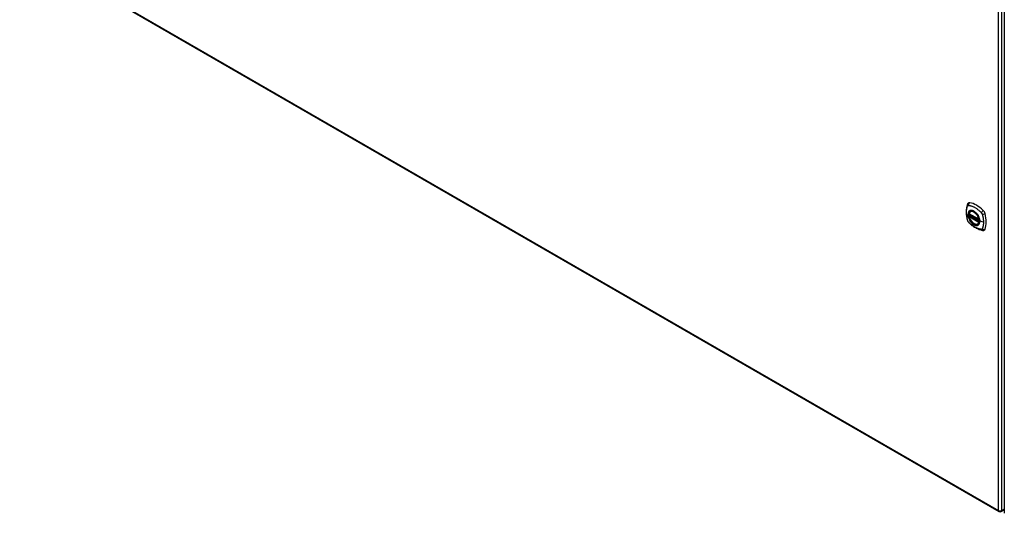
# Model space of a CAD drawing. Header units: inches. Extents: x 532.3 to 625, y 209.8 to 288.6.
# Tile 1 of 10: x 532.3 to 574.7, y 234.2 to 255.5. Entities that reach past the tile are written whole.
import ezdxf

# ---------------------------------------------------------------- set-up
doc = ezdxf.new("R2010")
doc.units = ezdxf.units.IN
doc.header["$MEASUREMENT"] = 0
doc.layers.add('Visible Edges(ANSI)', color=7, linetype='Continuous', lineweight=25)
doc.layers.add('Visible Tangent Edges(ANSI)', color=7, linetype='Continuous', lineweight=25)

msp = doc.modelspace()

# ---------------------------------------------------------------- linework, layer by layer
at = {"layer": 'Visible Edges(ANSI)'}
for p, q in [((532.369, 258.61), (574.516, 234.276)), ((574.745, 258.467), (574.745, 234.2)), ((573.293, 247.204), (573.303, 247.21)), ((573.237, 247.1), (573.65, 246.861)), ((573.237, 247.004), (573.25, 247.012)), ((573.256, 247.024), (573.256, 247.026)), ((573.261, 247.038), (573.302, 247.062)), ((573.606, 246.661), (573.616, 246.668)), ((574.615, 234.276), (574.745, 234.351))]:
    msp.add_line(p, q, dxfattribs=at)
at = {"layer": 'Visible Edges(ANSI)', "flags": 128}
for points in [[(573.159, 247.513), (573.152, 247.492), (573.145, 247.472), (573.14, 247.453), (573.135, 247.435), (573.131, 247.416), (573.127, 247.397), (573.119, 247.357), (573.114, 247.316), (573.11, 247.275), (573.107, 247.232), (573.106, 247.189), (573.107, 247.146), (573.11, 247.102), (573.113, 247.057), (573.119, 247.012), (573.126, 246.967), (573.134, 246.922), (573.144, 246.876), (573.149, 246.853), (573.152, 246.841), (573.156, 246.827)], [(573.197, 247.569), (573.184, 247.556), (573.174, 247.541), (573.166, 247.527), (573.159, 247.513)], [(573.231, 247.113), (573.235, 247.128), (573.24, 247.142), (573.247, 247.155), (573.254, 247.167), (573.262, 247.178), (573.272, 247.188), (573.282, 247.196), (573.293, 247.204)], [(573.156, 246.827), (573.16, 246.814), (573.166, 246.801), (573.171, 246.788), (573.178, 246.776), (573.185, 246.764), (573.193, 246.753), (573.202, 246.742), (573.212, 246.731)], [(573.606, 246.661), (573.594, 246.656), (573.582, 246.651), (573.57, 246.648), (573.556, 246.646), (573.543, 246.646), (573.529, 246.647), (573.515, 246.649), (573.5, 246.652), (573.486, 246.657), (573.471, 246.663), (573.456, 246.669), (573.442, 246.678), (573.427, 246.687), (573.412, 246.697), (573.398, 246.708), (573.384, 246.72), (573.37, 246.733), (573.357, 246.747), (573.344, 246.762), (573.331, 246.777), (573.319, 246.793), (573.307, 246.81), (573.296, 246.827), (573.286, 246.844), (573.276, 246.862), (573.267, 246.881), (573.259, 246.899), (573.252, 246.918), (573.245, 246.936), (573.24, 246.955), (573.235, 246.973), (573.231, 246.992)], [(573.25, 247.012), (573.253, 247.014), (573.255, 247.017), (573.256, 247.021), (573.256, 247.024)], [(573.546, 247.124), (573.564, 247.101), (573.582, 247.078), (573.599, 247.053), (573.614, 247.028), (573.629, 247.002), (573.642, 246.975), (573.653, 246.948), (573.663, 246.92)], [(573.212, 246.731), (573.221, 246.721), (573.231, 246.712), (573.248, 246.695), (573.282, 246.665), (573.318, 246.635), (573.353, 246.606), (573.39, 246.579), (573.426, 246.554), (573.463, 246.53), (573.5, 246.507), (573.538, 246.486), (573.576, 246.467), (573.614, 246.45), (573.652, 246.434), (573.69, 246.421), (573.728, 246.409), (573.767, 246.399), (573.786, 246.395), (573.796, 246.393), (573.807, 246.391)], [(573.807, 246.391), (573.822, 246.389), (573.839, 246.389), (573.857, 246.391), (573.875, 246.396)]]:
    msp.add_lwpolyline(points, dxfattribs=at)
at = {"layer": 'Visible Edges(ANSI)'}
for centre, radius, start, end in [((573.242, 247.11), 0.0118, 166.5554, 240), ((573.242, 246.994), 0.0118, 120, 190.611), ((573.267, 247.028), 0.0118, 120, 187.8283), ((573.656, 246.871), 0.0118, 240, 282.6344), ((574.565, 234.362), 0.099, 240, 300)]:
    msp.add_arc(centre, radius, start, end, dxfattribs=at)
msp.add_ellipse((573.439, 246.926), major_axis=(-0.16, 0.277), ratio=0.57735, dxfattribs=at)
for centre, major_axis, start_param, end_param in [((573.296, 247.423), (-0.089, 0.153), 5.825423, 6.408181), ((573.442, 246.928), (0.157, -0.273), 2.363977, 7.060801), ((573.547, 246.426), (-0.64, 1.108), 5.170151, 5.825423), ((573.798, 247.134), (0.089, -0.153), 1.113034, 2.028558), ((573.06, 247.27), (-0.64, 1.108), 3.599355, 4.254627), ((573.798, 246.554), (0.089, -0.153), 6.158189, 6.740947)]:
    msp.add_ellipse(centre, major_axis=major_axis, ratio=0.57735, start_param=start_param, end_param=end_param, dxfattribs=at)
at = {"layer": 'Visible Tangent Edges(ANSI)'}
for p, q in [((532.348, 258.655), (574.495, 234.321)), ((574.495, 234.321), (574.495, 258.588)), ((574.635, 234.321), (574.635, 258.588)), ((573.648, 246.866), (573.234, 247.105)), ((573.234, 246.989), (573.648, 246.75)), ((573.242, 247.004), (573.254, 247.01)), ((573.656, 246.765), (573.242, 247.004)), ((573.254, 247.01), (573.664, 246.774)), ((573.665, 246.791), (573.262, 247.023)), ((573.267, 247.038), (573.306, 247.06)), ((573.665, 246.808), (573.267, 247.038)), ((573.663, 246.769), (573.656, 246.765)), ((573.847, 246.74), (573.69, 246.78)), ((574.745, 234.385), (574.635, 234.321))]:
    msp.add_line(p, q, dxfattribs=at)
at = {"layer": 'Visible Tangent Edges(ANSI)', "flags": 128}
for points in [[(573.17, 246.813), (573.16, 246.846), (573.153, 246.876), (573.146, 246.905), (573.14, 246.935), (573.134, 246.964), (573.13, 246.993), (573.126, 247.022), (573.122, 247.051), (573.12, 247.079), (573.118, 247.107), (573.117, 247.135), (573.116, 247.162), (573.117, 247.189), (573.118, 247.215), (573.12, 247.241), (573.122, 247.266), (573.126, 247.29), (573.13, 247.314), (573.134, 247.338), (573.14, 247.361), (573.146, 247.383), (573.153, 247.405), (573.16, 247.426), (573.17, 247.447)], [(573.17, 247.447), (573.171, 247.449), (573.172, 247.451), (573.173, 247.452), (573.174, 247.454), (573.175, 247.455), (573.176, 247.457), (573.177, 247.458), (573.179, 247.459), (573.18, 247.46), (573.182, 247.462), (573.183, 247.463), (573.185, 247.463), (573.186, 247.464), (573.188, 247.465), (573.189, 247.466), (573.191, 247.466), (573.193, 247.467), (573.195, 247.467), (573.196, 247.468), (573.198, 247.468), (573.2, 247.468), (573.202, 247.468), (573.204, 247.468), (573.206, 247.468)], [(573.243, 247.224), (573.234, 247.216), (573.226, 247.207), (573.219, 247.197), (573.212, 247.186), (573.206, 247.174), (573.2, 247.162), (573.196, 247.148), (573.192, 247.134), (573.189, 247.119), (573.187, 247.104), (573.186, 247.088), (573.185, 247.071), (573.186, 247.054), (573.187, 247.037), (573.189, 247.019), (573.192, 247.001), (573.196, 246.982), (573.2, 246.964), (573.206, 246.945), (573.212, 246.926), (573.219, 246.907), (573.226, 246.889), (573.234, 246.87), (573.243, 246.852)], [(573.687, 246.782), (573.682, 246.724), (573.665, 246.675), (573.637, 246.638), (573.601, 246.614), (573.557, 246.605), (573.507, 246.61), (573.455, 246.63), (573.401, 246.663), (573.35, 246.709), (573.302, 246.764), (573.26, 246.827), (573.227, 246.894), (573.204, 246.963), (573.191, 247.03), (573.19, 247.093), (573.2, 247.148), (573.221, 247.192), (573.252, 247.225), (573.291, 247.243), (573.338, 247.247), (573.389, 247.236), (573.442, 247.211), (573.495, 247.173), (573.545, 247.124)], [(573.206, 247.468), (573.23, 247.466), (573.252, 247.462), (573.274, 247.457), (573.296, 247.451), (573.319, 247.445), (573.342, 247.437), (573.365, 247.429), (573.388, 247.42), (573.412, 247.409), (573.435, 247.398), (573.458, 247.386), (573.482, 247.373), (573.505, 247.359), (573.528, 247.344), (573.551, 247.329), (573.574, 247.312), (573.597, 247.295), (573.62, 247.277), (573.643, 247.258), (573.665, 247.238), (573.688, 247.218), (573.71, 247.197), (573.732, 247.176), (573.755, 247.151)], [(573.277, 247.243), (573.275, 247.242), (573.274, 247.242), (573.272, 247.241), (573.271, 247.24), (573.269, 247.24), (573.268, 247.239), (573.266, 247.238), (573.265, 247.238), (573.263, 247.237), (573.262, 247.236), (573.261, 247.235), (573.259, 247.235), (573.258, 247.234), (573.256, 247.233), (573.255, 247.232), (573.254, 247.231), (573.252, 247.23), (573.251, 247.229), (573.25, 247.228), (573.248, 247.228), (573.247, 247.227), (573.246, 247.226), (573.245, 247.225), (573.243, 247.224)], [(573.598, 247.057), (573.587, 247.074), (573.575, 247.09), (573.563, 247.106), (573.55, 247.122), (573.537, 247.136), (573.523, 247.15), (573.509, 247.164), (573.495, 247.176), (573.481, 247.188), (573.467, 247.198), (573.452, 247.208), (573.438, 247.217), (573.423, 247.225), (573.409, 247.232), (573.394, 247.238), (573.38, 247.243), (573.366, 247.247), (573.352, 247.249), (573.338, 247.251), (573.325, 247.251), (573.312, 247.251), (573.3, 247.249), (573.288, 247.247), (573.277, 247.243)], [(573.206, 246.75), (573.204, 246.752), (573.202, 246.755), (573.2, 246.757), (573.198, 246.759), (573.196, 246.762), (573.195, 246.764), (573.193, 246.767), (573.191, 246.769), (573.189, 246.772), (573.188, 246.774), (573.186, 246.777), (573.185, 246.78), (573.183, 246.782), (573.182, 246.785), (573.18, 246.788), (573.179, 246.79), (573.178, 246.793), (573.176, 246.796), (573.175, 246.799), (573.174, 246.802), (573.173, 246.804), (573.172, 246.807), (573.171, 246.81), (573.17, 246.813)], [(573.243, 246.852), (573.245, 246.85), (573.246, 246.847), (573.247, 246.845), (573.248, 246.842), (573.25, 246.84), (573.251, 246.837), (573.252, 246.835), (573.254, 246.832), (573.255, 246.83), (573.256, 246.828), (573.258, 246.825), (573.259, 246.823), (573.261, 246.82), (573.262, 246.818), (573.263, 246.816), (573.265, 246.813), (573.266, 246.811), (573.268, 246.808), (573.269, 246.806), (573.271, 246.804), (573.272, 246.801), (573.274, 246.799), (573.275, 246.797), (573.277, 246.794)], [(573.25, 247.012), (573.25, 247.012), (573.25, 247.012), (573.25, 247.012), (573.25, 247.012), (573.25, 247.012), (573.25, 247.012), (573.25, 247.012), (573.25, 247.012), (573.25, 247.012), (573.25, 247.012), (573.25, 247.012), (573.25, 247.012), (573.25, 247.012), (573.25, 247.012), (573.25, 247.012), (573.25, 247.012), (573.25, 247.012), (573.25, 247.012), (573.25, 247.012), (573.25, 247.012), (573.25, 247.012), (573.25, 247.012), (573.25, 247.012), (573.25, 247.012)], [(573.25, 247.012), (573.25, 247.012), (573.25, 247.012), (573.25, 247.012), (573.25, 247.012), (573.25, 247.012), (573.25, 247.012), (573.25, 247.012), (573.25, 247.012), (573.25, 247.012), (573.25, 247.012), (573.25, 247.012), (573.251, 247.012), (573.251, 247.012), (573.251, 247.012), (573.251, 247.011), (573.251, 247.011), (573.251, 247.011), (573.251, 247.011), (573.251, 247.011), (573.252, 247.011), (573.252, 247.011), (573.252, 247.011), (573.252, 247.011), (573.252, 247.011)], [(573.252, 247.011), (573.252, 247.011), (573.252, 247.011), (573.252, 247.011), (573.253, 247.011), (573.253, 247.011), (573.253, 247.011), (573.253, 247.011), (573.253, 247.011), (573.253, 247.011), (573.253, 247.011), (573.253, 247.011), (573.253, 247.011), (573.253, 247.011), (573.253, 247.011), (573.253, 247.011), (573.253, 247.011), (573.253, 247.01), (573.253, 247.01), (573.253, 247.01), (573.254, 247.01), (573.254, 247.01), (573.254, 247.01), (573.254, 247.01), (573.254, 247.01)], [(573.256, 247.025), (573.256, 247.025), (573.256, 247.025), (573.256, 247.025), (573.256, 247.025), (573.256, 247.025), (573.256, 247.025), (573.256, 247.025), (573.256, 247.025), (573.256, 247.025), (573.256, 247.025), (573.256, 247.025), (573.256, 247.025), (573.256, 247.025), (573.256, 247.025), (573.256, 247.024), (573.256, 247.024), (573.256, 247.024), (573.256, 247.024), (573.256, 247.024), (573.256, 247.024), (573.256, 247.024), (573.256, 247.024), (573.256, 247.024), (573.256, 247.024)], [(573.259, 247.025), (573.259, 247.025), (573.259, 247.025), (573.259, 247.025), (573.258, 247.025), (573.258, 247.025), (573.258, 247.025), (573.258, 247.025), (573.258, 247.025), (573.258, 247.025), (573.257, 247.025), (573.257, 247.025), (573.257, 247.025), (573.257, 247.025), (573.257, 247.025), (573.257, 247.025), (573.257, 247.025), (573.257, 247.025), (573.256, 247.025), (573.256, 247.025), (573.256, 247.025), (573.256, 247.025), (573.256, 247.025), (573.256, 247.025), (573.256, 247.025)], [(573.262, 247.023), (573.262, 247.023), (573.262, 247.023), (573.262, 247.023), (573.262, 247.023), (573.261, 247.023), (573.261, 247.024), (573.261, 247.024), (573.261, 247.024), (573.261, 247.024), (573.261, 247.024), (573.261, 247.024), (573.261, 247.024), (573.26, 247.024), (573.26, 247.024), (573.26, 247.024), (573.26, 247.024), (573.26, 247.024), (573.26, 247.024), (573.26, 247.024), (573.26, 247.024), (573.259, 247.024), (573.259, 247.024), (573.259, 247.025), (573.259, 247.025)], [(573.277, 246.794), (573.288, 246.777), (573.3, 246.761), (573.313, 246.745), (573.325, 246.73), (573.339, 246.715), (573.352, 246.701), (573.366, 246.688), (573.38, 246.675), (573.394, 246.664), (573.409, 246.653), (573.423, 246.643), (573.438, 246.634), (573.452, 246.627), (573.467, 246.62), (573.481, 246.614), (573.496, 246.609), (573.51, 246.605), (573.523, 246.602), (573.537, 246.601), (573.55, 246.6), (573.563, 246.601), (573.575, 246.602), (573.587, 246.605), (573.598, 246.609)], [(573.632, 246.999), (573.63, 247.002), (573.629, 247.004), (573.628, 247.007), (573.627, 247.009), (573.625, 247.012), (573.624, 247.014), (573.623, 247.017), (573.621, 247.019), (573.62, 247.021), (573.619, 247.024), (573.617, 247.026), (573.616, 247.029), (573.614, 247.031), (573.613, 247.033), (573.612, 247.036), (573.61, 247.038), (573.609, 247.041), (573.607, 247.043), (573.606, 247.045), (573.604, 247.048), (573.603, 247.05), (573.601, 247.052), (573.6, 247.055), (573.598, 247.057)], [(573.69, 246.78), (573.69, 246.789), (573.69, 246.797), (573.689, 246.806), (573.688, 246.815), (573.687, 246.824), (573.686, 246.832), (573.685, 246.842), (573.683, 246.851), (573.682, 246.86), (573.68, 246.869), (573.677, 246.878), (573.675, 246.888), (573.672, 246.897), (573.67, 246.906), (573.667, 246.916), (573.664, 246.925), (573.66, 246.934), (573.657, 246.944), (573.653, 246.953), (573.649, 246.962), (573.645, 246.972), (573.641, 246.981), (573.636, 246.99), (573.632, 246.999)], [(573.632, 246.628), (573.636, 246.632), (573.641, 246.636), (573.645, 246.64), (573.649, 246.645), (573.653, 246.65), (573.657, 246.655), (573.66, 246.66), (573.664, 246.666), (573.667, 246.671), (573.67, 246.677), (573.672, 246.684), (573.675, 246.69), (573.677, 246.697), (573.68, 246.703), (573.682, 246.71), (573.683, 246.717), (573.685, 246.725), (573.686, 246.732), (573.688, 246.74), (573.688, 246.748), (573.689, 246.756), (573.69, 246.764), (573.69, 246.772), (573.69, 246.78)], [(573.663, 246.92), (573.665, 246.914), (573.667, 246.908), (573.669, 246.902), (573.67, 246.896), (573.672, 246.89), (573.673, 246.885), (573.675, 246.879), (573.676, 246.873), (573.678, 246.867), (573.679, 246.861), (573.68, 246.855), (573.681, 246.849), (573.682, 246.844), (573.683, 246.838), (573.684, 246.832), (573.685, 246.826), (573.685, 246.821), (573.686, 246.815), (573.686, 246.81), (573.687, 246.804), (573.687, 246.799), (573.687, 246.793), (573.687, 246.788), (573.687, 246.782)], [(573.755, 247.151), (573.756, 247.15), (573.757, 247.149), (573.758, 247.148), (573.759, 247.147), (573.76, 247.145), (573.761, 247.144), (573.762, 247.143), (573.763, 247.142), (573.764, 247.141), (573.765, 247.14), (573.766, 247.138), (573.767, 247.137), (573.768, 247.136), (573.769, 247.135), (573.769, 247.133), (573.77, 247.132), (573.771, 247.131), (573.772, 247.129), (573.773, 247.128), (573.774, 247.127), (573.775, 247.126), (573.775, 247.124), (573.776, 247.123), (573.777, 247.122)], [(573.777, 247.122), (573.778, 247.12), (573.778, 247.119), (573.779, 247.118), (573.78, 247.116), (573.781, 247.115), (573.781, 247.113), (573.782, 247.112), (573.783, 247.111), (573.783, 247.109), (573.784, 247.108), (573.785, 247.107), (573.785, 247.105), (573.786, 247.104), (573.786, 247.102), (573.787, 247.101), (573.788, 247.1), (573.788, 247.098), (573.789, 247.097), (573.789, 247.095), (573.79, 247.094), (573.79, 247.092), (573.791, 247.091), (573.791, 247.09), (573.792, 247.088)], [(573.792, 247.088), (573.798, 247.07), (573.802, 247.055), (573.805, 247.04), (573.809, 247.026), (573.813, 247.011), (573.816, 246.996), (573.819, 246.981), (573.822, 246.967), (573.825, 246.952), (573.828, 246.938), (573.83, 246.923), (573.833, 246.908), (573.835, 246.894), (573.837, 246.88), (573.839, 246.865), (573.841, 246.851), (573.842, 246.837), (573.843, 246.823), (573.844, 246.809), (573.845, 246.795), (573.846, 246.781), (573.847, 246.767), (573.847, 246.754), (573.847, 246.74)], [(573.755, 246.433), (573.732, 246.435), (573.71, 246.439), (573.688, 246.444), (573.665, 246.45), (573.643, 246.457), (573.62, 246.465), (573.597, 246.473), (573.574, 246.483), (573.551, 246.493), (573.528, 246.504), (573.505, 246.516), (573.482, 246.529), (573.458, 246.543), (573.435, 246.558), (573.412, 246.574), (573.388, 246.59), (573.365, 246.607), (573.342, 246.625), (573.319, 246.644), (573.296, 246.663), (573.274, 246.683), (573.252, 246.704), (573.23, 246.725), (573.206, 246.75)], [(573.598, 246.609), (573.6, 246.609), (573.601, 246.61), (573.603, 246.61), (573.604, 246.611), (573.606, 246.612), (573.607, 246.612), (573.609, 246.613), (573.61, 246.614), (573.612, 246.614), (573.613, 246.615), (573.614, 246.616), (573.616, 246.617), (573.617, 246.618), (573.619, 246.618), (573.62, 246.619), (573.621, 246.62), (573.623, 246.621), (573.624, 246.622), (573.625, 246.623), (573.627, 246.624), (573.628, 246.625), (573.629, 246.626), (573.63, 246.627), (573.632, 246.628)], [(573.792, 246.454), (573.791, 246.452), (573.79, 246.45), (573.789, 246.449), (573.788, 246.447), (573.786, 246.446), (573.785, 246.444), (573.784, 246.443), (573.783, 246.442), (573.781, 246.441), (573.78, 246.44), (573.778, 246.439), (573.777, 246.438), (573.775, 246.437), (573.774, 246.436), (573.772, 246.435), (573.77, 246.435), (573.769, 246.434), (573.767, 246.434), (573.765, 246.433), (573.763, 246.433), (573.761, 246.433), (573.759, 246.433), (573.757, 246.433), (573.755, 246.433)], [(573.847, 246.74), (573.847, 246.727), (573.847, 246.714), (573.846, 246.7), (573.845, 246.687), (573.844, 246.674), (573.843, 246.661), (573.842, 246.649), (573.841, 246.636), (573.839, 246.624), (573.837, 246.611), (573.835, 246.599), (573.833, 246.587), (573.83, 246.575), (573.828, 246.564), (573.825, 246.552), (573.822, 246.541), (573.819, 246.529), (573.816, 246.518), (573.813, 246.507), (573.809, 246.497), (573.805, 246.486), (573.802, 246.476), (573.798, 246.465), (573.792, 246.454)]]:
    msp.add_lwpolyline(points, dxfattribs=at)
at = {"layer": 'Visible Tangent Edges(ANSI)'}
for centre, major_axis, ratio, start_param, end_param in [((573.27, 247.471), (-0.11, 0.042), 0.704518, 0, 0.765179), ((573.441, 246.928), (-0.173, 0.3), 0.57735, 5.055237, 10.652726), ((573.297, 247.486), (-0.027, -0.115), 0.753705, 3.902663, 5.039934), ((573.441, 246.928), (-0.151, 0.261), 0.57735, 4.164956, 6.830618), ((573.449, 246.933), (-0.156, 0.271), 0.57735, 6.166197, 6.283185), ((573.826, 247.181), (-0.0787, -0.088), 0.341266, 4.200572, 5.337843), ((573.27, 246.86), (-0.114, -0.032), 0.390453, 0, 0.392125), ((573.242, 247.11), (-0.0115, 0.0027), 0.697177, 0, 0.936254), ((573.242, 246.994), (-0.0116, -0.0022), 0.424984, 0, 0.691657), ((573.242, 247.11), (-0.0059, -0.0102), 0.57735, 5.497787, 6.283185), ((573.242, 246.994), (-0.0059, -0.0102), 0.57735, 3.926991, 5.497787), ((573.441, 246.928), (0.151, -0.261), 0.57735, 4.164956, 6.830618), ((573.242, 246.994), (-0.0059, 0.0102), 0.57735, 5.497787, 6.283185), ((573.245, 247.023), (0.0018, -0.0117), 0.983841, 0.332621, 1.648576), ((573.251, 247.021), (0.0039, 0.0112), 0.653911, 3.808835, 5.235416), ((573.254, 247.02), (0.0059, 0.0102), 0.57735, 3.926991, 5.335914), ((573.267, 247.028), (-0.0117, -0.0016), 0.470841, 0, 0.203742), ((573.267, 247.028), (-0.0059, -0.0102), 0.57735, 3.926991, 5.351326), ((573.267, 247.028), (-0.0059, 0.0102), 0.57735, 5.497787, 6.283185), ((573.656, 246.871), (-0.0059, -0.0102), 0.57735, 5.497787, 6.283185), ((573.656, 246.871), (-0.0116, -0.0022), 0.424984, 0.691657, 1.603666), ((573.656, 246.755), (0.0059, 0.0102), 0.57735, 0.785398, 2.356194), ((573.656, 246.755), (0.0059, -0.0102), 0.57735, 1.624298, 2.356194), ((573.692, 246.783), (-0.00492, 0), 0.57735, 0.141897, 1.156289), ((573.853, 247.134), (0.116, 0.024), 0.341266, 4.086935, 5.224206), ((573.297, 246.813), (-0.0849, -0.0822), 0.390453, 5.89106, 6.283185), ((573.449, 246.933), (0.156, -0.271), 0.57735, 0, 0.116988), ((573.656, 246.755), (0.0115, -0.0027), 0.697177, 4.077847, 5.160757), ((573.826, 246.508), (-0.019, -0.117), 0.704518, 5.518007, 6.283185), ((573.853, 246.523), (0.113, -0.035), 0.753705, 4.384844, 5.522115), ((574.565, 234.362), (-0.0495, -0.0857), 0.57735, 5.497787, 6.283185), ((574.565, 234.362), (0.099, 0), 0.57735, 3.926991, 5.497787), ((574.565, 234.362), (0.0495, -0.0857), 0.57735, 0, 0.785398)]:
    msp.add_ellipse(centre, major_axis=major_axis, ratio=ratio, start_param=start_param, end_param=end_param, dxfattribs=at)
for centre, major_axis in [((573.442, 246.928), (0.171, -0.296)), ((573.439, 246.926), (-0.163, 0.282)), ((573.439, 246.926), (0.162, -0.281))]:
    msp.add_ellipse(centre, major_axis=major_axis, ratio=0.57735, dxfattribs=at)

doc.saveas('drawing.dxf')
